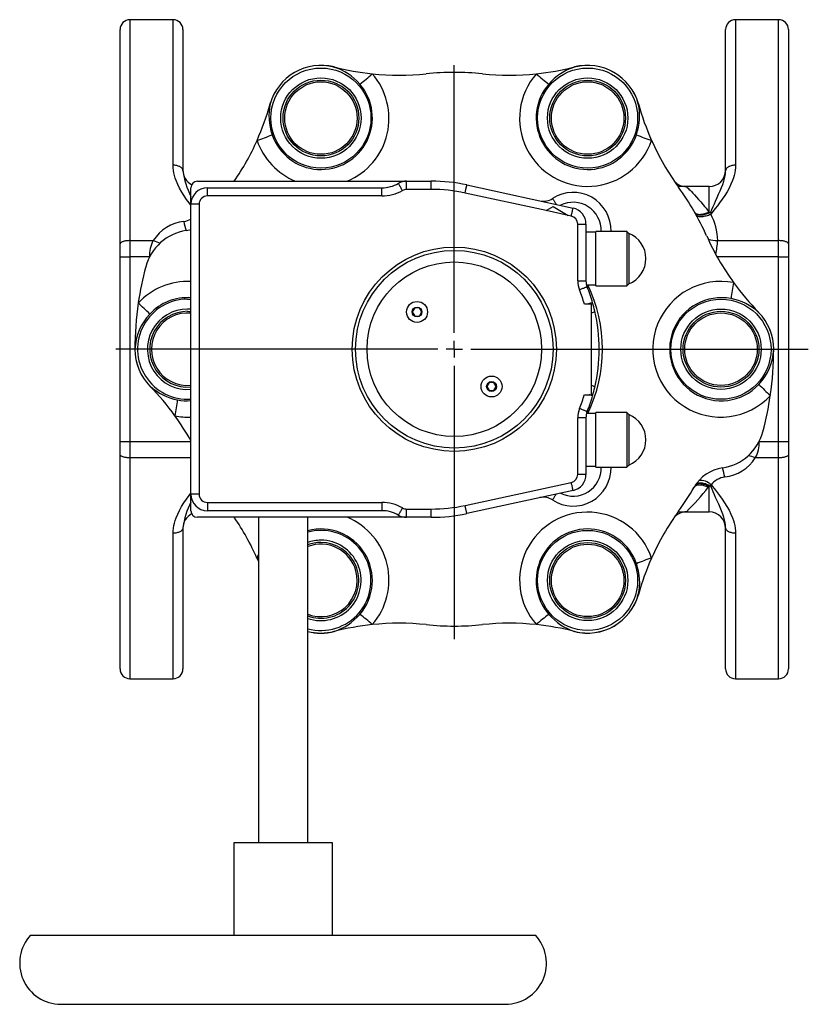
# Model space of a CAD drawing. Extents: x -275 to 351, y -48 to 736.
# Tile 1 of 5: x -275 to -36, y -48 to 251. Entities that reach past the tile are written whole.
import ezdxf

# ---------------------------------------------------------------- set-up
doc = ezdxf.new("R2010")
doc.units = 0
doc.layers.get('0').update_dxf_attribs({"linetype": 'CONTINUOUS'})
doc.layers.add('FORMAT', color=7, linetype='CONTINUOUS')

# ---------------------------------------------------------------- blocks, each defined once
blk = doc.blocks.new('SW_CENTERMARKSYMBOL_0')
at = {"layer": 'FORMAT', "color": 0}
for p, q in [((0, 5), (0, 86.24)), ((-5, 0), (-102.78, 0)), ((0, 0), (-2.5, 0)), ((0, 0), (0, 2.5)), ((0, 0), (0, -2.5)), ((0, 0), (2.5, 0)), ((5, 0), (107.52, 0)), ((0, -5), (0, -87.98))]:
    blk.add_line(p, q, dxfattribs=at)

msp = doc.modelspace()

# ---------------------------------------------------------------- linework, layer by layer
at = {"color": 7, "linetype": 'CONTINUOUS'}
for p, q in [((-228.66, 250.84), (-241.76, 250.84)), ((-44.76, 250.84), (-57.86, 250.84)), ((-244.76, 182.81), (-244.76, 247.84)), ((-225.66, 247.84), (-225.66, 205.01)), ((-60.86, 205.01), (-60.86, 247.84)), ((-41.76, 247.84), (-41.76, 182.81)), ((-221.26, 201.84), (-157.77, 201.84)), ((-157.77, 201.84), (-150.26, 201.84)), ((-139.46, 200.68), (-107.2, 193.69)), ((-72.78, 200.19), (-75.28, 200.19)), ((-65.86, 200.19), (-72.78, 200.19)), ((-223.26, 194.84), (-223.26, 199.84)), ((-218.26, 199.84), (-165.26, 199.84)), ((-223.26, 106.84), (-223.26, 194.84)), ((-115.35, 192.9), (-113.26, 194.11)), ((-108.64, 191.45), (-115.35, 192.9)), ((-113.26, 194.11), (-108.64, 191.45)), ((-103.26, 188.81), (-103.26, 171.63)), ((-100.26, 186.34), (-103.26, 186.34)), ((-90.86, 186.59), (-100.26, 186.59)), ((-100.26, 170.09), (-100.26, 186.59)), ((-90.26, 185.99), (-90.86, 186.59)), ((-90.86, 186.59), (-90.86, 170.09)), ((-90.26, 185.99), (-90.26, 182.17)), ((-244.76, 178.86), (-244.76, 182.81)), ((-41.76, 182.81), (-41.76, 178.86)), ((-90.26, 182.17), (-90.26, 170.69)), ((-244.76, 122.82), (-244.76, 178.86)), ((-41.76, 178.86), (-41.76, 122.82)), ((-103.09, 170.34), (-100.26, 170.34)), ((-90.86, 170.09), (-90.26, 170.69)), ((-100.26, 170.09), (-90.86, 170.09)), ((-101.54, 164.55), (-103.73, 164.55)), ((-101.54, 137.03), (-101.54, 164.55)), ((-155.29, 163.4), (-156.01, 162.15)), ((-156.01, 162.15), (-155.29, 160.9)), ((-153.85, 163.4), (-155.29, 163.4)), ((-153.13, 162.15), (-153.85, 163.4)), ((-153.85, 160.9), (-153.13, 162.15)), ((-155.29, 160.9), (-153.85, 160.9)), ((-99.26, 150.84), (-99.26, 151.06)), ((-132.66, 140.78), (-133.38, 139.53)), ((-131.22, 140.78), (-132.66, 140.78)), ((-130.5, 139.53), (-131.22, 140.78)), ((-133.38, 139.53), (-132.66, 138.28)), ((-132.66, 138.28), (-131.22, 138.28)), ((-131.22, 138.28), (-130.5, 139.53)), ((-103.76, 137.03), (-101.54, 137.03)), ((-90.86, 131.59), (-100.26, 131.59)), ((-100.26, 115.09), (-100.26, 131.59)), ((-90.26, 130.99), (-90.86, 131.59)), ((-90.86, 131.59), (-90.86, 115.1)), ((-103.26, 130.06), (-103.26, 112.87)), ((-100.26, 131.34), (-103.09, 131.34)), ((-90.26, 130.99), (-90.26, 115.69)), ((-244.76, 118.87), (-244.76, 122.82)), ((-41.76, 122.82), (-41.76, 118.87)), ((-244.76, 53.84), (-244.76, 118.87)), ((-41.76, 118.87), (-41.76, 53.84)), ((-103.26, 115.34), (-100.26, 115.34)), ((-100.26, 115.09), (-90.86, 115.09)), ((-90.86, 115.09), (-90.26, 115.69)), ((-90.86, 115.1), (-90.86, 115.09)), ((-107.2, 107.99), (-139.46, 101)), ((-223.26, 101.84), (-223.26, 106.84)), ((-165.26, 101.84), (-218.26, 101.84)), ((-157.77, 99.84), (-221.26, 99.84)), ((-202.76, 99.84), (-202.76, 1.05)), ((-187.76, 1.05), (-187.76, 99.84)), ((-150.26, 99.84), (-157.77, 99.84)), ((-75.28, 101.49), (-72.77, 101.49)), ((-72.77, 101.49), (-65.86, 101.49)), ((-225.66, 96.68), (-225.66, 53.84)), ((-60.86, 53.84), (-60.86, 96.68)), ((-202.76, 86.51), (-203.17, 87.48)), ((-241.76, 50.84), (-228.66, 50.84)), ((-57.86, 50.84), (-44.76, 50.84)), ((-210.26, 1.05), (-210.26, -26.95)), ((-195.26, 1.05), (-210.26, 1.05)), ((-180.26, 1.05), (-195.26, 1.05)), ((-180.26, -26.95), (-180.26, 1.05)), ((-271.92, -26.95), (-118.59, -26.95)), ((-262.76, -47.95), (-127.76, -47.95))]:
    msp.add_line(p, q, dxfattribs=at)
at = {"color": 8, "linetype": 'CONTINUOUS'}
for p, q in [((-241.76, 250.84), (-241.76, 183.8)), ((-228.66, 206.68), (-228.66, 250.84)), ((-57.86, 250.84), (-57.86, 206.68)), ((-44.76, 183.8), (-44.76, 250.84)), ((-157.77, 199.34), (-157.77, 201.84)), ((-150.26, 199.34), (-150.26, 201.84)), ((-65.86, 192.38), (-65.86, 200.19)), ((-218.26, 197.34), (-218.26, 199.84)), ((-165.26, 197.34), (-218.26, 197.34)), ((-165.26, 197.34), (-165.26, 199.84)), ((-150.26, 199.34), (-157.77, 199.34)), ((-115.35, 192.9), (-139.99, 198.24)), ((-220.76, 194.84), (-223.26, 194.84)), ((-220.76, 194.84), (-220.76, 106.84)), ((-107.73, 191.25), (-108.64, 191.45)), ((-65.91, 192.45), (-65.86, 192.38)), ((-65.38, 192.39), (-65.39, 191.83)), ((-105.76, 171.63), (-105.76, 188.81)), ((-105.76, 188.81), (-103.26, 188.81)), ((-241.76, 183.8), (-234.67, 183.8)), ((-241.76, 183.8), (-241.76, 178.86)), ((-63.27, 183.8), (-44.76, 183.8)), ((-44.76, 178.86), (-44.76, 183.8)), ((-244.76, 178.86), (-241.76, 178.86)), ((-241.76, 178.86), (-241.76, 122.82)), ((-235.82, 178.86), (-241.76, 178.86)), ((-44.76, 178.86), (-63.4, 178.86)), ((-44.76, 122.82), (-44.76, 178.86)), ((-44.76, 178.86), (-41.76, 178.86)), ((-105.76, 171.63), (-103.26, 171.63)), ((-105.76, 112.87), (-105.76, 130.06)), ((-103.26, 130.06), (-105.76, 130.06)), ((-244.76, 122.82), (-241.76, 122.82)), ((-241.76, 122.82), (-223.26, 122.82)), ((-241.76, 122.82), (-241.76, 117.88)), ((-50.69, 122.82), (-44.76, 122.82)), ((-44.76, 122.82), (-41.76, 122.82)), ((-44.76, 117.88), (-44.76, 122.82)), ((-223.26, 117.88), (-241.76, 117.88)), ((-241.76, 117.88), (-241.76, 50.84)), ((-44.76, 117.88), (-51.84, 117.88)), ((-44.76, 50.84), (-44.76, 117.88)), ((-103.26, 112.87), (-105.76, 112.87)), ((-139.99, 103.44), (-107.73, 110.43)), ((-65.9, 109.23), (-66.11, 108.97)), ((-65.86, 109.28), (-65.9, 109.23)), ((-65.86, 101.49), (-65.86, 109.28)), ((-220.76, 106.84), (-223.26, 106.84)), ((-218.26, 104.34), (-165.26, 104.34)), ((-218.26, 104.34), (-218.26, 101.84)), ((-165.26, 104.34), (-165.26, 101.84)), ((-157.77, 102.34), (-150.26, 102.34)), ((-157.77, 99.84), (-157.77, 102.34)), ((-150.26, 99.84), (-150.26, 102.34)), ((-228.66, 50.84), (-228.66, 95)), ((-57.86, 95), (-57.86, 50.84)), ((-203.17, 87.48), (-202.76, 88.58))]:
    msp.add_line(p, q, dxfattribs=at)
at = {"color": 7, "linetype": 'CONTINUOUS', "flags": 128}
for points in [[(-199.24, 225.01), (-199.15, 225.33), (-199.04, 225.73)], [(-87.27, 225.01), (-87.36, 225.33), (-87.49, 225.78)], [(-224.69, 186.84), (-223.72, 187.03), (-223.26, 187.16)], [(-102.73, 169.34), (-102.73, 169.34), (-102.74, 169.38), (-102.78, 169.47), (-102.84, 169.61), (-102.9, 169.78)], [(-99.27, 149.6), (-99.27, 149.68), (-99.26, 150.84)], [(-87.27, 76.67), (-87.36, 76.35), (-87.48, 75.95)]]:
    msp.add_lwpolyline(points, dxfattribs=at)
at = {"color": 8, "linetype": 'CONTINUOUS', "flags": 128}
for points in [[(-223.26, 194.52), (-223.81, 195.24), (-224.59, 196.32), (-225.34, 197.42), (-226.03, 198.53), (-226.68, 199.68), (-227.26, 200.86), (-227.75, 202.05), (-228.01, 202.8), (-228.23, 203.56), (-228.41, 204.33), (-228.54, 205.11), (-228.63, 205.9), (-228.66, 206.68)], [(-225.66, 205.01), (-225.67, 205.16), (-225.71, 205.31), (-225.77, 205.46), (-225.86, 205.61), (-225.97, 205.75), (-226.1, 205.89), (-226.26, 206.01), (-226.44, 206.13), (-226.63, 206.24), (-226.85, 206.34), (-227.08, 206.43), (-227.32, 206.5), (-227.57, 206.57), (-227.83, 206.62), (-228.1, 206.65), (-228.38, 206.67), (-228.66, 206.68)], [(-57.86, 206.68), (-57.88, 205.92), (-57.96, 205.15), (-58.09, 204.39), (-58.27, 203.6), (-58.49, 202.82), (-58.76, 202.05), (-59.24, 200.88), (-59.8, 199.73), (-60.43, 198.6), (-61.14, 197.46), (-61.9, 196.34), (-62.7, 195.24), (-63.35, 194.38), (-64.02, 193.53), (-65.39, 191.83)], [(-57.86, 206.68), (-58.13, 206.67), (-58.41, 206.65), (-58.68, 206.62), (-58.94, 206.57), (-59.19, 206.5), (-59.43, 206.43), (-59.66, 206.34), (-59.88, 206.24), (-60.07, 206.13), (-60.25, 206.01), (-60.41, 205.89), (-60.54, 205.75), (-60.65, 205.61), (-60.74, 205.46), (-60.8, 205.31), (-60.84, 205.16), (-60.86, 205.01)], [(-65.38, 192.39), (-65, 193.27), (-64.62, 194.13), (-64.25, 194.98), (-63.88, 195.81), (-63.42, 196.86), (-62.97, 197.88), (-62.53, 198.88), (-62.12, 199.87), (-61.75, 200.85), (-61.42, 201.82), (-61.19, 202.61), (-61.02, 203.41), (-60.9, 204.21), (-60.86, 205.01)], [(-159.02, 199.01), (-159.15, 199.23), (-159.28, 199.46), (-159.4, 199.68), (-159.53, 199.89), (-159.64, 200.09), (-159.75, 200.28), (-159.85, 200.46), (-159.95, 200.62), (-160.03, 200.76), (-160.1, 200.88), (-160.16, 200.99), (-160.21, 201.07), (-160.24, 201.13), (-160.26, 201.16), (-160.27, 201.17)], [(-139.99, 198.24), (-139.93, 198.5), (-139.88, 198.75), (-139.82, 199), (-139.77, 199.23), (-139.72, 199.46), (-139.67, 199.68), (-139.63, 199.88), (-139.59, 200.06), (-139.56, 200.22), (-139.53, 200.36), (-139.5, 200.47), (-139.48, 200.56), (-139.47, 200.63), (-139.46, 200.67), (-139.46, 200.68)], [(-72.78, 200.19), (-72.78, 200.19), (-72.76, 200.17), (-72.67, 200.08), (-72.51, 199.93), (-72.28, 199.71), (-72, 199.42), (-71.65, 199.07), (-71.25, 198.66), (-70.8, 198.19), (-70.31, 197.68), (-69.71, 197.02), (-69.07, 196.3), (-68.39, 195.52), (-67.69, 194.7), (-67.25, 194.16), (-66.81, 193.61), (-66.36, 193.04), (-65.91, 192.45)], [(-113.44, 196.57), (-113.43, 196.56), (-113.41, 196.52), (-113.37, 196.46), (-113.32, 196.38), (-113.25, 196.27), (-113.17, 196.15), (-113.07, 196), (-112.97, 195.84), (-112.85, 195.66), (-112.72, 195.46), (-112.58, 195.25), (-112.44, 195.03), (-112.29, 194.8)], [(-107.73, 191.25), (-107.67, 191.51), (-107.62, 191.76), (-107.56, 192.01), (-107.51, 192.24), (-107.46, 192.47), (-107.41, 192.69), (-107.37, 192.89), (-107.33, 193.07), (-107.3, 193.23), (-107.27, 193.37), (-107.24, 193.48), (-107.22, 193.57), (-107.21, 193.64), (-107.2, 193.68), (-107.2, 193.69)], [(-70.26, 192.4), (-70.17, 192.27), (-70.05, 192.15), (-69.91, 192.05), (-69.76, 191.96), (-69.58, 191.89), (-69.38, 191.83), (-69.16, 191.79), (-68.92, 191.77), (-68.67, 191.76), (-68.4, 191.78), (-68.12, 191.8), (-67.83, 191.85), (-67.53, 191.91), (-67.21, 191.99), (-66.89, 192.08), (-66.57, 192.19), (-66.24, 192.32), (-65.91, 192.45)], [(-70.2, 192.31), (-70.1, 192.16), (-69.98, 192.04), (-69.83, 191.92), (-69.66, 191.83), (-69.47, 191.74), (-69.26, 191.68), (-69.04, 191.63), (-68.79, 191.6), (-68.53, 191.59), (-68.25, 191.59), (-67.96, 191.62), (-67.66, 191.66), (-67.35, 191.71), (-67.03, 191.79), (-66.71, 191.88), (-66.38, 191.98), (-66.04, 192.1), (-65.71, 192.24), (-65.38, 192.39)], [(-70.2, 192.31), (-70.11, 192.18), (-69.99, 192.06), (-69.86, 191.96), (-69.7, 191.88), (-69.52, 191.81), (-69.32, 191.75), (-69.1, 191.72), (-68.86, 191.7), (-68.61, 191.69), (-68.34, 191.71), (-68.06, 191.74), (-67.77, 191.78), (-67.47, 191.84), (-67.15, 191.92), (-66.84, 192.01), (-66.51, 192.12), (-66.18, 192.24), (-65.86, 192.38)], [(-69.74, 191.48), (-69.63, 191.38), (-69.49, 191.29), (-69.33, 191.22), (-69.15, 191.17), (-68.95, 191.13), (-68.73, 191.1), (-68.49, 191.09), (-68.23, 191.1), (-67.95, 191.12), (-67.66, 191.16), (-67.36, 191.21), (-67.05, 191.28), (-66.73, 191.37), (-66.4, 191.46), (-66.07, 191.57), (-65.73, 191.7), (-65.39, 191.83)], [(-241.76, 183.8), (-242.03, 183.8), (-242.31, 183.78), (-242.58, 183.76), (-242.84, 183.73), (-243.09, 183.7), (-243.33, 183.65), (-243.56, 183.6), (-243.78, 183.54), (-243.97, 183.48), (-244.15, 183.41), (-244.31, 183.33), (-244.44, 183.25), (-244.55, 183.17), (-244.64, 183.08), (-244.7, 182.99), (-244.74, 182.9), (-244.76, 182.81)], [(-41.76, 182.81), (-41.77, 182.9), (-41.81, 182.99), (-41.87, 183.08), (-41.96, 183.17), (-42.07, 183.25), (-42.2, 183.33), (-42.36, 183.41), (-42.54, 183.48), (-42.73, 183.54), (-42.95, 183.6), (-43.18, 183.65), (-43.42, 183.7), (-43.67, 183.73), (-43.93, 183.76), (-44.2, 183.78), (-44.48, 183.8), (-44.76, 183.8)], [(-102.9, 169.77), (-102.91, 169.76), (-102.95, 169.75), (-103.01, 169.72), (-103.1, 169.69), (-103.21, 169.64), (-103.34, 169.59), (-103.49, 169.53), (-103.67, 169.46), (-103.85, 169.39), (-104.06, 169.31), (-104.28, 169.22), (-104.5, 169.13), (-104.74, 169.03), (-104.98, 168.94), (-105.22, 168.84)], [(-224.26, 166.03), (-223.63, 166.02), (-223.26, 166)], [(-101.25, 164.96), (-101.26, 164.95), (-101.3, 164.94), (-101.37, 164.92), (-101.46, 164.9), (-101.57, 164.86), (-101.71, 164.83), (-101.87, 164.78), (-102.05, 164.73), (-102.24, 164.67), (-102.46, 164.61), (-102.68, 164.55)], [(-223.26, 163), (-223.7, 163.03), (-224.26, 163.04)], [(-224.26, 162.34), (-223.71, 162.33), (-223.26, 162.3)], [(-101.25, 136.72), (-101.26, 136.73), (-101.3, 136.74), (-101.37, 136.76), (-101.47, 136.79), (-101.59, 136.82), (-101.74, 136.86), (-101.91, 136.91), (-102.1, 136.97), (-102.31, 137.03)], [(-102.9, 131.91), (-102.91, 131.92), (-102.95, 131.93), (-103.01, 131.96), (-103.1, 131.99), (-103.21, 132.04), (-103.34, 132.09), (-103.49, 132.15), (-103.67, 132.22), (-103.85, 132.29), (-104.06, 132.38), (-104.28, 132.46), (-104.5, 132.55), (-104.74, 132.65), (-104.98, 132.74), (-105.22, 132.84)], [(-241.76, 117.88), (-242.03, 117.88), (-242.31, 117.9), (-242.58, 117.92), (-242.84, 117.95), (-243.09, 117.98), (-243.33, 118.03), (-243.56, 118.08), (-243.78, 118.14), (-243.97, 118.2), (-244.15, 118.27), (-244.31, 118.35), (-244.44, 118.43), (-244.55, 118.51), (-244.64, 118.6), (-244.7, 118.69), (-244.74, 118.78), (-244.76, 118.87)], [(-41.76, 118.87), (-41.77, 118.78), (-41.81, 118.69), (-41.87, 118.6), (-41.96, 118.51), (-42.07, 118.43), (-42.2, 118.35), (-42.36, 118.27), (-42.54, 118.2), (-42.73, 118.14), (-42.95, 118.08), (-43.18, 118.03), (-43.42, 117.98), (-43.67, 117.95), (-43.93, 117.92), (-44.2, 117.9), (-44.48, 117.88), (-44.76, 117.88)], [(-107.2, 107.99), (-107.2, 108), (-107.21, 108.04), (-107.22, 108.11), (-107.24, 108.2), (-107.27, 108.31), (-107.3, 108.45), (-107.33, 108.61), (-107.37, 108.79), (-107.41, 108.99), (-107.46, 109.21), (-107.51, 109.44), (-107.56, 109.67), (-107.62, 109.92), (-107.67, 110.17), (-107.73, 110.43)], [(-66.11, 108.97), (-66.44, 109.1), (-66.76, 109.22), (-67.08, 109.33), (-67.4, 109.42), (-67.71, 109.49), (-68.01, 109.55), (-68.3, 109.59), (-68.58, 109.62), (-68.85, 109.63), (-69.1, 109.62), (-69.34, 109.59), (-69.55, 109.55), (-69.75, 109.49), (-69.93, 109.41), (-70.09, 109.32), (-70.23, 109.21), (-70.35, 109.09), (-70.44, 108.96)], [(-65.9, 109.23), (-66.21, 109.38), (-66.52, 109.52), (-66.83, 109.64), (-67.13, 109.75), (-67.43, 109.84), (-67.72, 109.92), (-68, 109.98), (-68.27, 110.02), (-68.53, 110.05), (-68.77, 110.06), (-69, 110.06), (-69.21, 110.03), (-69.4, 109.99), (-69.58, 109.93), (-69.73, 109.86), (-69.87, 109.77), (-69.98, 109.67), (-70.06, 109.58)], [(-65.36, 109.26), (-65.68, 109.43), (-65.99, 109.58), (-66.31, 109.72), (-66.62, 109.84), (-66.93, 109.95), (-67.23, 110.04), (-67.53, 110.11), (-67.82, 110.17), (-68.09, 110.21), (-68.36, 110.23), (-68.61, 110.24), (-68.85, 110.23), (-69.07, 110.19), (-69.27, 110.15), (-69.46, 110.08), (-69.63, 110), (-69.78, 109.9), (-69.9, 109.78), (-69.99, 109.68)], [(-65.86, 109.28), (-66.17, 109.43), (-66.47, 109.57), (-66.78, 109.69), (-67.08, 109.8), (-67.37, 109.9), (-67.66, 109.98), (-67.94, 110.04), (-68.2, 110.09), (-68.46, 110.12), (-68.7, 110.14), (-68.92, 110.13), (-69.13, 110.11), (-69.33, 110.08), (-69.5, 110.02), (-69.66, 109.96), (-69.8, 109.87), (-69.91, 109.77), (-69.99, 109.68)], [(-65.27, 109.71), (-65.33, 109.49), (-65.36, 109.26)], [(-60.86, 96.68), (-60.9, 97.46), (-61.01, 98.25), (-61.19, 99.06), (-61.42, 99.86), (-61.75, 100.82), (-62.11, 101.78), (-62.52, 102.77), (-62.96, 103.78), (-63.41, 104.81), (-63.88, 105.87), (-64.25, 106.69), (-64.61, 107.53), (-64.99, 108.39), (-65.36, 109.26)], [(-65.27, 109.71), (-63.97, 108.08), (-62.7, 106.44), (-61.92, 105.36), (-61.17, 104.26), (-60.48, 103.15), (-59.83, 102), (-59.25, 100.82), (-58.76, 99.63), (-58.5, 98.88), (-58.28, 98.12), (-58.1, 97.35), (-57.97, 96.57), (-57.88, 95.78), (-57.86, 95)], [(-228.66, 95), (-228.63, 95.76), (-228.55, 96.53), (-228.42, 97.3), (-228.24, 98.08), (-228.02, 98.86), (-227.75, 99.63), (-227.27, 100.8), (-226.71, 101.95), (-226.08, 103.08), (-225.37, 104.22), (-224.61, 105.34), (-223.81, 106.44), (-223.26, 107.17)], [(-113.44, 105.11), (-113.43, 105.12), (-113.41, 105.16), (-113.37, 105.22), (-113.32, 105.3), (-113.25, 105.41), (-113.17, 105.53), (-113.07, 105.68), (-112.97, 105.84), (-112.85, 106.02), (-112.72, 106.22), (-112.58, 106.43), (-112.44, 106.65), (-112.29, 106.88)], [(-159.02, 102.67), (-159.15, 102.45), (-159.28, 102.22), (-159.4, 102), (-159.53, 101.79), (-159.64, 101.59), (-159.75, 101.4), (-159.85, 101.22), (-159.95, 101.06), (-160.03, 100.92), (-160.1, 100.8), (-160.16, 100.69), (-160.21, 100.61), (-160.24, 100.55), (-160.26, 100.52), (-160.27, 100.51)], [(-139.46, 101), (-139.46, 101.01), (-139.47, 101.05), (-139.48, 101.12), (-139.5, 101.21), (-139.53, 101.32), (-139.56, 101.46), (-139.59, 101.62), (-139.63, 101.81), (-139.67, 102), (-139.72, 102.22), (-139.77, 102.45), (-139.82, 102.69), (-139.88, 102.93), (-139.93, 103.18), (-139.99, 103.44)], [(-225.66, 96.68), (-225.67, 96.52), (-225.71, 96.37), (-225.77, 96.22), (-225.86, 96.07), (-225.97, 95.93), (-226.1, 95.79), (-226.26, 95.67), (-226.44, 95.55), (-226.63, 95.44), (-226.85, 95.34), (-227.08, 95.25), (-227.32, 95.18), (-227.57, 95.11), (-227.83, 95.06), (-228.1, 95.03), (-228.38, 95.01), (-228.66, 95)], [(-57.86, 95), (-58.13, 95.01), (-58.41, 95.03), (-58.68, 95.06), (-58.94, 95.11), (-59.19, 95.18), (-59.43, 95.25), (-59.66, 95.34), (-59.88, 95.44), (-60.07, 95.55), (-60.25, 95.67), (-60.41, 95.79), (-60.54, 95.93), (-60.65, 96.07), (-60.74, 96.22), (-60.8, 96.37), (-60.84, 96.52), (-60.86, 96.68)], [(-202.76, 87.34), (-202.82, 87.36), (-203.17, 87.48)]]:
    msp.add_lwpolyline(points, dxfattribs=at)
at = {"color": 8, "linetype": 'CONTINUOUS'}
for centre, radius in [((-183.76, 220.99), 15.19), ((-102.76, 220.99), 15.19), ((-183.76, 220.99), 12.2), ((-102.76, 220.99), 12.2), ((-183.76, 220.99), 11.5), ((-102.76, 220.99), 11.5), ((-143.26, 150.84), 31), ((-62.26, 150.84), 15.19), ((-154.57, 162.15), 1.5), ((-62.26, 150.84), 12.2), ((-62.26, 150.84), 11.5), ((-131.94, 139.53), 1.5), ((-102.76, 80.69), 15.19), ((-102.76, 80.69), 12.2), ((-102.76, 80.69), 11.5)]:
    msp.add_circle(centre, radius, dxfattribs=at)
at = {"color": 7, "linetype": 'CONTINUOUS'}
for centre, radius in [((-183.76, 220.99), 11), ((-102.76, 220.99), 11), ((-143.26, 150.84), 30), ((-143.26, 150.84), 26.5), ((-154.57, 162.15), 3.18), ((-62.26, 150.84), 11), ((-131.94, 139.53), 3.18), ((-102.76, 80.69), 11)]:
    msp.add_circle(centre, radius, dxfattribs=at)
for centre, radius, start, end in [((-241.76, 247.84), 3, 90, 180), ((-228.66, 247.84), 3, 0, 90), ((-57.86, 247.84), 3, 90, 180), ((-44.76, 247.84), 3, 0, 90), ((-183.76, 220.99), 16, 75.6399, 119.9997), ((-183.76, 220.99), 16, 75.4879, 79.3923), ((-159.94, 314), 80.01, 255.64, 264.1007), ((-126.57, 314), 80.01, 275.8993, 284.36), ((-102.76, 220.99), 16, 100.5689, 104.5121), ((-102.76, 220.99), 16, 60.0012, 104.3592), ((-183.75, 220.99), 16, 120.0013, 164.3591), ((-159.95, 313.99), 80, 264.1013, 275.8409), ((-143.26, 150.84), 84, 84.159, 95.841), ((-126.57, 314), 80.01, 264.1599, 275.8979), ((-102.76, 220.99), 16, 15.64, 59.9997), ((-276.21, 246.87), 80.01, 335.8992, 344.36), ((-10.3, 246.87), 80.01, 195.64, 204.1008), ((-272.58, 244.89), 75.89, 325.4391, 336.1463), ((-10.31, 246.87), 80, 204.1013, 215.8409), ((-220.66, 205.19), 5, 180, 241.7939), ((-65.86, 205.19), 5, 270, 0), ((-221.26, 199.84), 2, 90, 180), ((-165.26, 209.84), 10, 270, 299.9264), ((-157.77, 196.84), 5, 90, 119.9264), ((-150.26, 150.84), 51, 77.7748, 90), ((-72.79, 205.17), 4.98, 225.4425, 270.1292), ((-218.26, 194.84), 5, 90, 180), ((-107.16, 186.94), 11.5, 358.2559, 123.143), ((-143.26, 150.84), 84, 24.159, 35.841), ((-116.18, 200.76), 5, 257.7748, 303.143), ((-108.26, 188.81), 5, 0, 77.7748), ((-222.47, 172), 15.01, 98.519, 165.0277), ((-93.28, 178.34), 8.23, 359.9986, 68.4109), ((6.39, 217.97), 80.01, 204.1599, 215.8979), ((-93.28, 178.34), 8.23, 291.5891, 359.9986), ((-143.26, 150.84), 97, 165.0421, 171.684), ((-98.26, 171.63), 5, 180, 201.7868), ((-143.26, 150.84), 45, 334.3207, 25.6793), ((6.39, 217.96), 80.01, 215.8992, 224.3601), ((-150.26, 150.84), 51, 16.0705, 21.7868), ((-143.26, 150.84), 97, 171.684, 180), ((-150.26, 150.84), 51.01, 13.1093, 16.0702), ((-224.26, 150.84), 11, 84.7841, 275.2159), ((-150.26, 150.84), 51, 346.891, 13.109), ((-62.26, 150.84), 16, 0.0013, 44.3591), ((-224.25, 150.84), 16, 180.0013, 224.3591), ((-143.26, 150.84), 97, 351.684, 0), ((-292.9, 83.72), 80.01, 35.8992, 44.3601), ((-150.26, 150.84), 51, 343.9295, 346.891), ((-150.26, 150.84), 51, 338.2132, 343.9295), ((-143.26, 150.84), 97, 345.0421, 351.684), ((-98.26, 130.06), 5, 158.2132, 180), ((-138.93, 146.38), 38.82, 338.1249, 338.8002), ((-287.3, 87.4), 73.32, 29.1273, 36.1338), ((-93.28, 123.34), 8.23, 359.9986, 68.4109), ((-64.04, 129.68), 15.01, 278.519, 345.0277), ((-93.28, 123.34), 8.23, 291.5891, 359.9986), ((-107.16, 114.74), 11.5, 236.857, 1.7441), ((-60.04, 102.97), 12, 98.5055, 150.09), ((-108.26, 112.87), 5, 282.2252, 0), ((-143.26, 150.84), 84, 324.159, 330.0909), ((-218.26, 106.84), 5, 180, 270), ((-116.18, 100.92), 5, 56.857, 102.2252), ((-221.26, 101.84), 2, 180, 270), ((-165.26, 91.84), 10, 60.0736, 90), ((-10.3, 54.81), 80.01, 144.1599, 155.8979), ((-220.66, 96.49), 5, 118.2061, 180), ((-276.02, 54.91), 79.79, 24.0921, 34.2713), ((-157.77, 104.84), 5, 240.0736, 270), ((-150.26, 150.84), 51, 270, 282.2252), ((-72.78, 96.5), 4.99, 89.8902, 134.1681), ((-65.86, 96.49), 5, 0, 90), ((-183.76, 80.69), 11, 15.2657, 111.3237), ((-10.3, 54.81), 80.01, 155.8992, 164.36), ((-183.76, 80.69), 11, 248.6763, 15.2657), ((-102.76, 80.69), 16, 300.0013, 344.3591), ((-159.94, -12.32), 80.01, 95.8993, 104.36), ((-159.95, -12.32), 80.01, 84.1599, 95.8979), ((-143.26, 150.84), 84, 264.159, 275.841), ((-126.57, -12.31), 80, 84.1013, 95.8409), ((-126.57, -12.32), 80.01, 75.64, 84.1007), ((-102.76, 80.69), 16, 255.6399, 299.9997), ((-183.75, 80.69), 16, 255.5232, 284.3585), ((-183.76, 80.69), 16, 280.5689, 284.5121), ((-102.76, 80.69), 16, 255.4879, 259.3923), ((-241.76, 53.84), 3, 180, 270), ((-228.66, 53.84), 3, 270, 0), ((-57.86, 53.84), 3, 180, 270), ((-44.76, 53.84), 3, 270, 0), ((-262.76, -35.45), 12.5, 137.1564, 270), ((-127.76, -35.45), 12.5, 270, 42.8436)]:
    msp.add_arc(centre, radius, start, end, dxfattribs=at)
at = {"color": 8, "linetype": 'CONTINUOUS'}
for centre, radius, start, end in [((-183.8, 221.01), 15.96, 75.5055, 119.905), ((-179.93, 236.57), 0.167, 321.0501, 332.0754), ((-184.64, 220.61), 16.57, 40.1512, 73.0375), ((-101.86, 220.59), 16.6, 106.9864, 139.825), ((-106.58, 236.57), 0.167, 207.9246, 218.9499), ((-102.71, 221), 15.97, 60.1067, 104.4828), ((-183.75, 221.03), 15.97, 120.1067, 164.4828), ((-183.71, 220.87), 20.62, 292.6438, 41.0757), ((-198.63, 267.72), 45.14, 306.2044, 312.4499), ((-102.82, 220.87), 20.6, 138.8943, 341.1057), ((-87.88, 267.72), 45.14, 227.5501, 233.7956), ((-102.76, 221.04), 15.96, 15.5055, 59.905), ((-183.78, 221.03), 15.65, 199.0139, 40.9861), ((-102.73, 221.03), 15.65, 139.0139, 340.9861), ((-182.96, 221.57), 16.6, 166.9864, 199.8249), ((-199.16, 225.47), 0.166, 267.8925, 278.9788), ((-103.53, 221.56), 16.57, 340.1515, 13.0372), ((-87.35, 225.47), 0.166, 261.0212, 272.1075), ((-216.79, 257.24), 45.14, 287.5499, 293.7958), ((-69.72, 257.24), 45.14, 246.2042, 252.4501), ((-183.71, 220.88), 20.57, 198.9366, 247.7096), ((-203.3, 207.64), 22.51, 186.7191, 207.5641), ((-218.26, 194.84), 2.5, 90, 180), ((-165.26, 209.84), 12.5, 270, 299.9264), ((-157.77, 196.84), 2.5, 90, 119.9264), ((-150.26, 150.84), 48.5, 77.7748, 90), ((-107.16, 186.94), 8.5, 357.6401, 116.9213), ((-108.26, 188.81), 2.5, 0, 77.7748), ((-65.85, 202.78), 10.4, 269.9973, 272.6426), ((-79.72, 183.76), 16.45, 0.1351, 29.3748), ((-224.02, 177.09), 12.59, 96.2951, 147.8068), ((-226.37, 195.83), 6.3, 278.9041, 299.6599), ((-205.8, 193.12), 19.91, 190.1575, 198.3779), ((-227.5, 179.53), 8.35, 149.225, 184.6093), ((-229.52, 196.11), 13.34, 247.2693, 256.835), ((-62.94, 196.97), 13.17, 255.9719, 268.5567), ((-88.06, 185.35), 24.84, 346.8652, 356.4145), ((-224.18, 150.85), 20.57, 87.4309, 137.0458), ((-98.26, 171.63), 7.5, 180, 201.7868), ((-62.37, 150.83), 20.6, 78.9461, 317.1235), ((-14.34, 161.32), 45.14, 167.5502, 173.7956), ((-150.26, 150.84), 48.5, 16.4141, 21.7868), ((-224.26, 150.84), 15.19, 90, 273.774), ((-286.74, 112.22), 70.91, 44.0258, 47.9416), ((-224.32, 150.88), 15.61, 86.0813, 137.083), ((-62.21, 150.84), 15.64, 79.0016, 317.0238), ((-62.15, 149.86), 16.6, 46.9865, 79.8249), ((-223.67, 150.12), 16.6, 136.6891, 177.5066), ((-224.26, 150.84), 12.2, 90, 274.7017), ((-224.26, 150.84), 11.5, 90, 274.9885), ((-101.8, 163.58), 1.69, 279.0189, 316.0488), ((-50.68, 161.94), 0.166, 147.8829, 158.9989), ((-62.22, 150.81), 15.97, 0.1068, 44.4827), ((-224.29, 150.87), 15.97, 180.1068, 224.4827), ((-62.84, 151.56), 16.6, 316.6891, 357.5066), ((-235.83, 139.74), 0.166, 327.8829, 338.9989), ((-224.36, 151.82), 16.6, 226.9865, 259.8249), ((-101.8, 138.1), 1.69, 43.9511, 80.9811), ((0.23, 189.46), 70.91, 224.0258, 227.9416), ((-272.17, 140.36), 45.14, 347.5502, 353.7956), ((-224.4, 149.68), 14.49, 258.5116, 274.5515), ((-150.26, 150.84), 48.5, 338.2132, 343.4544), ((-98.26, 130.06), 7.5, 158.2132, 180), ((-224.2, 150.44), 20.19, 258.914, 272.6938), ((-59.01, 122.15), 8.35, 329.225, 4.6093), ((-62.49, 124.59), 12.59, 276.2951, 327.8068), ((-56.99, 105.57), 13.34, 67.2693, 76.835), ((-107.16, 114.74), 8.5, 243.0787, 2.3599), ((-80.71, 108.56), 19.91, 10.1575, 18.3779), ((-108.26, 112.87), 2.5, 282.2252, 0), ((-68.43, 106.52), 4.49, 45.3278, 97.0613), ((-59.87, 105.05), 7.14, 100.007, 139.1814), ((-121.42, 151.58), 69.82, 314.167, 322.3918), ((-65.85, 98.93), 10.35, 87.2805, 90.0035), ((-218.26, 106.84), 2.5, 180, 270), ((-204.04, 94.27), 21.75, 152.0674, 173.6495), ((-165.26, 91.84), 12.5, 60.0736, 90), ((-157.77, 104.84), 2.5, 240.0736, 270), ((-150.26, 150.84), 48.5, 270, 282.2252), ((-183.7, 80.81), 20.61, 318.9193, 67.3802), ((-102.82, 80.81), 20.6, 18.8943, 221.1057), ((-183.77, 80.65), 15.64, 318.9949, 104.7507), ((-183.76, 80.69), 15.19, 254.7349, 90), ((-183.76, 80.69), 15.19, 90, 105.2651), ((-102.73, 80.65), 15.65, 19.0139, 220.9861), ((-183.76, 80.69), 12.2, 90, 109.1398), ((-183.76, 80.69), 12.2, 250.8602, 90), ((-183.76, 80.69), 11.5, 249.6456, 90), ((-183.76, 80.69), 11.5, 90, 110.3544), ((-69.72, 44.44), 45.14, 107.5499, 113.7958), ((-103.55, 80.11), 16.6, 346.9864, 19.8249), ((-102.76, 80.65), 15.97, 300.1067, 344.4828), ((-87.35, 76.21), 0.166, 87.8925, 98.9788), ((-184.65, 81.09), 16.6, 286.9864, 319.825), ((-198.63, 33.96), 45.14, 47.5501, 53.7956), ((-87.88, 33.96), 45.14, 126.2044, 132.4499), ((-101.87, 81.07), 16.57, 220.1512, 253.0375), ((-102.71, 80.67), 15.96, 255.5055, 299.905), ((-183.79, 80.64), 15.93, 255.6005, 284.5058), ((-179.93, 65.11), 0.167, 27.9246, 38.9499), ((-106.58, 65.11), 0.167, 141.0501, 152.0754)]:
    msp.add_arc(centre, radius, start, end, dxfattribs=at)

# ---------------------------------------------------------------- block references
at = {"layer": 'FORMAT'}
msp.add_blockref('SW_CENTERMARKSYMBOL_0', (-143.26, 150.84), dxfattribs=at)

doc.saveas('drawing.dxf')
